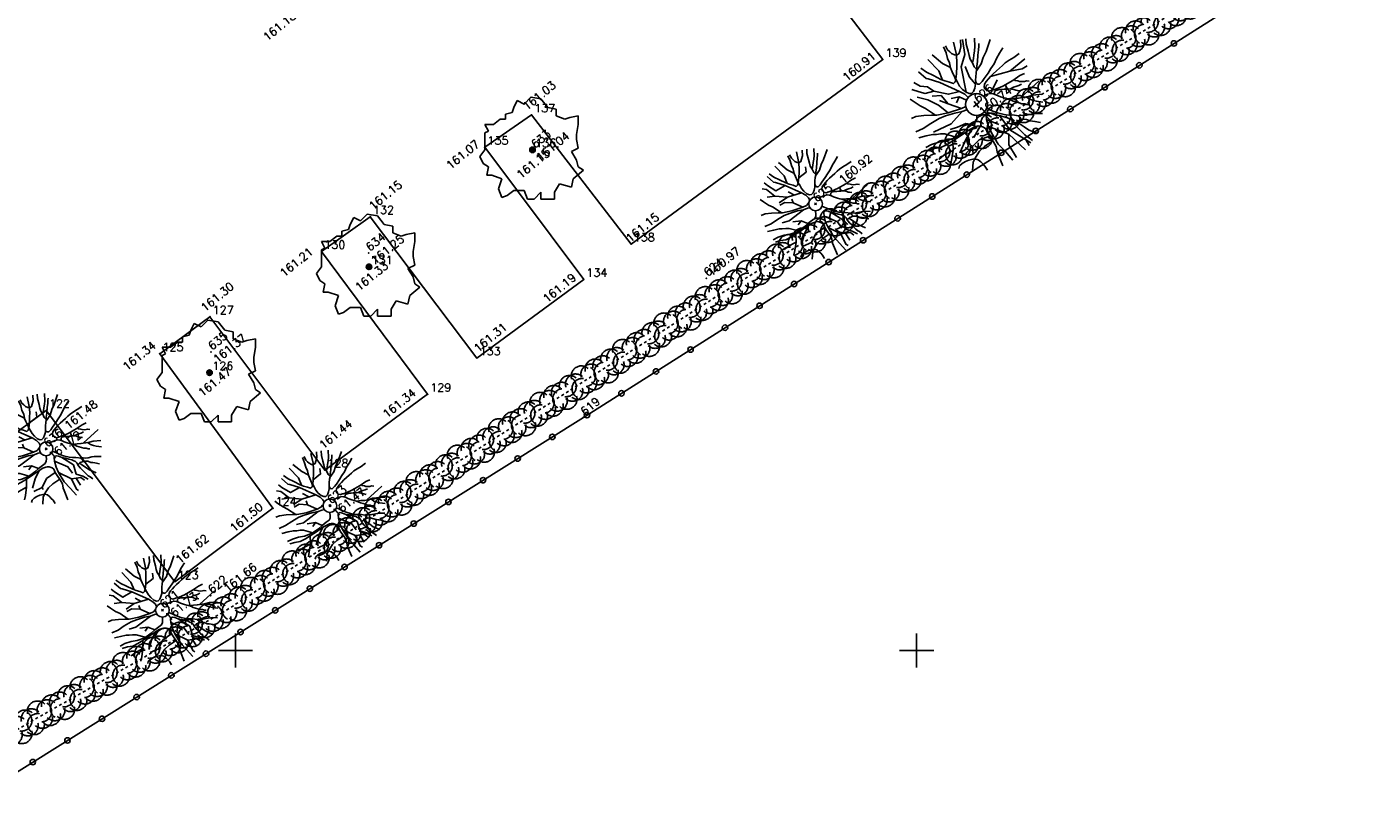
# Model space of a CAD drawing. Header units: feet. Extents: x 529188 to 529675, y 139816 to 140273.
# Tile 87 of 118: x 529517 to 529566, y 140019 to 140048. Entities that reach past the tile are written whole.
import ezdxf
from ezdxf.enums import TextEntityAlignment as Align

# ---------------------------------------------------------------- set-up
doc = ezdxf.new("R2010")
doc.units = ezdxf.units.FT
doc.header["$LTSCALE"] = 2
doc.header["$MEASUREMENT"] = 0
doc.header["$PDSIZE"] = 0.1
doc.linetypes.add('CACHEX2', pattern=[0.75, 0.5, -0.25])
doc.layers.get('0').update_dxf_attribs({"linetype": 'CONTINUOUS'})
for name, color, linetype in [('ARBRES', 70, 'CONTINUOUS'), ('BORDURETTE', 20, 'CONTINUOUS'), ('CARROYAGE', 7, 'CONTINUOUS'), ('CLOTURE', 1, 'CONTINUOUS'), ('HAIE', 80, 'CACHEX2'), ('TOPOALT', 3, 'CONTINUOUS'), ('TOPOJIS', 7, 'CONTINUOUS'), ('TOPOJIS-GELE', 7, 'CONTINUOUS'), ('TOPOMAT', 142, 'CONTINUOUS')]:
    doc.layers.add(name, color=color, linetype=linetype)
doc.styles.get("Standard").update_dxf_attribs({"font": 'ROMANS.SHX'})

# ---------------------------------------------------------------- blocks, each defined once
blk = doc.blocks.new('TCPOINT')
at = {"color": 0}
blk.add_point((0, 0), dxfattribs=at)
at = {"layer": 'TOPOALT'}
blk.add_attdef('ALT', text='', height=0.3, dxfattribs=at).set_placement((0.1, -0.1), align=Align.TOP_LEFT)
at = {"layer": 'TOPOMAT'}
blk.add_attdef('MAT', (0.1, 0.1), '', height=0.3, dxfattribs=at)
blk = doc.blocks.new('190')
for p, q in [((0.052, 0), (-0.052, 0)), ((0, -0.052), (0, 0.052))]:
    blk.add_line(p, q)
for points in [[(-0.619, 1.938), (-0.559, 1.732), (-0.46, 1.523), (-0.354, 1.285), (-0.291, 1.169), (-0.206, 1.053), (-0.142, 0.946), (-0.07, 0.952), (-0.02, 0.98), (0.016, 1.059), (0.061, 1.245), (0.098, 1.367), (0.171, 1.51), (0.208, 1.653), (0.282, 1.81), (0.336, 2.007)], [(-0.329, 1.239), (-0.245, 1.528), (-0.28, 2.015)], [(-0.09, 2.033), (-0.007, 1.626), (0.102, 1.375)], [(0.405, 1.994), (0.376, 1.859), (0.388, 1.766), (0.396, 1.687), (0.438, 1.6), (0.48, 1.557), (0.566, 1.542), (0.639, 1.591), (0.746, 1.669), (0.873, 1.838)], [(-0.144, 0.639), (-0.647, 0.843), (-0.975, 1.17), (-1.062, 1.55), (-1.169, 1.665)], [(-0.44, 1.229), (-0.82, 1.291), (-0.941, 1.636), (-0.968, 1.79)], [(-0.084, 0.235), (-0.076, 0.245), (-0.062, 0.33), (-0.074, 0.466), (-0.144, 0.639), (-0.44, 1.229), (-0.646, 1.539), (-0.688, 1.589), (-0.738, 1.896)], [(0.437, 0.574), (0.37, 0.496), (0.276, 0.425), (0.182, 0.369), (0.097, 0.362), (0.039, 0.398), (-0.01, 0.492), (-0.038, 0.629), (-0.043, 0.765), (-0.014, 0.901), (0.002, 1.001), (0.132, 1.122), (0.27, 1.286), (0.378, 1.415), (0.51, 1.6), (0.67, 1.921)], [(0.686, 0.829), (0.676, 0.931), (0.713, 1.067), (0.728, 1.196), (0.773, 1.303), (0.838, 1.425), (0.926, 1.625), (1.021, 1.76)], [(0.711, 1.062), (0.821, 1.152), (0.894, 1.223), (0.995, 1.308), (1.082, 1.401), (1.24, 1.613)], [(-1.176, 0.542), (-1.281, 0.892), (-1.358, 1.058), (-1.428, 1.273), (-1.465, 1.412)], [(-0.975, 1.17), (-1.217, 1.309)], [(0.132, 1.122), (0.476, 1.119), (0.579, 1.291)], [(1.723, 0.836), (1.536, 0.765), (1.37, 0.702), (1.204, 0.625), (1.038, 0.576), (0.888, 0.52), (0.686, 0.464), (0.578, 0.437), (0.47, 0.423), (0.428, 0.452), (0.413, 0.495), (0.421, 0.545), (0.45, 0.595), (0.515, 0.666), (0.603, 0.759), (0.675, 0.816), (0.747, 0.901), (0.855, 0.994), (0.993, 1.144), (1.109, 1.257), (1.182, 1.336), (1.239, 1.392)], [(0.655, 0.801), (0.898, 0.871), (1.071, 0.985), (1.258, 1.07), (1.587, 1.273)], [(-1.963, 0.534), (-1.722, 0.466), (-1.45, 0.442), (-1.157, 0.397), (-0.957, 0.331), (-0.679, 0.22), (-0.472, 0.112), (-0.329, 0.06), (-0.249, 0.019)], [(-1.807, 0.935), (-1.668, 0.889), (-1.462, 0.758), (-1.27, 0.62), (-1.148, 0.519), (-0.835, 0.351), (-0.435, 0.198), (-0.292, 0.167), (-0.199, 0.188), (-0.161, 0.191)], [(-0.435, 0.198), (-0.613, 0.549), (-0.837, 0.756), (-1.044, 0.791)], [(-0.647, 0.843), (-1.01, 0.877)], [(-0.613, 0.549), (-0.561, 0.687)], [(-0.396, 0.741), (-0.492, 0.981)], [(-1.117, -0.371), (-1.319, -0.081), (-1.419, -0.002), (-1.525, 0.064), (-1.618, 0.137), (-1.796, 0.23), (-2.008, 0.328)], [(-0.472, 0.112), (-1.148, 0.135), (-1.39, 0.239)], [(-0.677, -0.381), (-0.803, -0.141), (-1.062, 0.014)], [(0.239, 0.074), (0.295, 0.074), (0.388, 0.051), (0.459, 0.029), (0.546, -0.015), (0.602, -0.073), (0.645, -0.145), (0.679, -0.217), (0.715, -0.282), (0.758, -0.347), (0.814, -0.42), (0.857, -0.485), (0.906, -0.571), (0.934, -0.636), (0.992, -0.708), (1.041, -0.781), (1.083, -0.86), (1.154, -0.918), (1.19, -0.976), (1.24, -1.019)], [(1.739, -0.191), (1.585, -0.153), (1.326, -0.13), (0.983, -0.076), (0.782, -0.017), (0.653, 0.034), (0.56, 0.071), (0.504, 0.136), (0.497, 0.207), (0.526, 0.272), (0.584, 0.329), (0.678, 0.357), (0.778, 0.377), (0.872, 0.391), (0.994, 0.405), (1.13, 0.41), (1.252, 0.416), (1.374, 0.423), (1.489, 0.429), (1.633, 0.413), (1.798, 0.389), (1.999, 0.38)], [(-0.168, -0.185), (-0.174, -0.214), (-0.224, -0.285), (-0.283, -0.356), (-0.362, -0.391), (-0.491, -0.383), (-0.677, -0.381), (-0.856, -0.393), (-1.143, -0.369), (-1.428, -0.274), (-1.621, -0.158), (-1.842, -0.076), (-2.034, -0.032)], [(-1.8, -0.948), (-1.67, -0.837), (-1.445, -0.632), (-1.264, -0.397), (-1.472, -0.374), (-1.679, -0.329), (-1.851, -0.227), (-2.029, -0.149)], [(-0.699, -0.452), (-1.01, -0.589), (-1.304, -0.796)], [(-1.264, -0.397), (-0.985, -0.428), (-0.699, -0.452), (-0.542, -0.475), (-0.434, -0.512), (-0.378, -0.534), (-0.328, -0.584), (-0.271, -0.671), (-0.25, -0.757), (-0.288, -0.878), (-0.302, -1.008), (-0.319, -1.208), (-0.349, -1.379), (-0.43, -1.515), (-0.459, -1.601), (-0.565, -1.955)], [(-0.803, -0.141), (-0.975, -0.193)], [(-0.219, -2.023), (-0.23, -1.674), (-0.249, -1.357), (-0.195, -0.963), (-0.143, -0.748), (-0.048, -0.549), (0.025, -0.441), (0.075, -0.413), (0.133, -0.435), (0.182, -0.5), (0.245, -0.615), (0.331, -0.709), (0.409, -0.818), (0.479, -0.912), (0.507, -0.976), (0.543, -1.042), (0.543, -1.107), (0.535, -1.163), (0.52, -1.235), (0.526, -1.35), (0.533, -1.451), (0.546, -1.551), (0.559, -1.651), (0.572, -1.745), (0.601, -1.81), (0.632, -1.934)], [(0.787, -1.087), (0.644, -0.934), (0.545, -0.862), (0.459, -0.775), (0.332, -0.602), (0.261, -0.472), (0.212, -0.378), (0.163, -0.27), (0.127, -0.215)], [(0.622, -0.106), (0.681, -0.045), (0.731, -0.045), (0.832, -0.09), (0.889, -0.14), (0.953, -0.177), (1.017, -0.228), (1.074, -0.257), (1.131, -0.314), (1.174, -0.373), (1.202, -0.423), (1.238, -0.459), (1.294, -0.524)], [(0.859, -0.488), (1, -0.579), (1.114, -0.659), (1.27, -0.746), (1.385, -0.819), (1.513, -0.87), (1.754, -1.032)], [(1.46, -0.389), (1.367, -0.367), (1.282, -0.337), (1.21, -0.308), (1.109, -0.286), (1.053, -0.25), (1.038, -0.206), (1.039, -0.156), (1.077, -0.091)], [(1.368, -0.134), (1.384, -0.181), (1.44, -0.239), (1.468, -0.289), (1.526, -0.34), (1.582, -0.383), (1.64, -0.406), (1.698, -0.465)], [(-1.953, -0.569), (-1.767, -0.571), (-1.575, -0.61), (-1.443, -0.63)], [(-0.288, -0.878), (-0.682, -0.848), (-1.01, -1.004), (-1.338, -0.917)], [(-0.195, -0.963), (0.026, -1.435), (-0.077, -1.849), (-0.043, -1.935)], [(-0.048, -0.549), (0.199, -1.021), (0.182, -1.297)], [(0.245, -0.615), (0.406, -1.09), (0.268, -1.418), (0.406, -1.625), (0.493, -1.832)], [(1.183, -0.698), (1.926, -0.657)], [(1.328, -0.783), (1.356, -0.905), (1.426, -1.006), (1.483, -1.085), (1.622, -1.229)], [(-1.662, -1.174), (-1.593, -1.125), (-1.479, -1.119), (-1.371, -1.134), (-1.257, -1.171), (-1.143, -1.222), (-1.093, -1.259), (-1.036, -1.338), (-1.009, -1.445), (-1.003, -1.524), (-0.996, -1.624), (-1.016, -1.763)], [(-0.316, -1.172), (-0.62, -1.148), (-0.835, -1.16), (-1.05, -1.229), (-1.201, -1.3), (-1.382, -1.493)], [(-1.01, -1.004), (-1.027, -1.09)], [(0.026, -1.435), (0.32, -1.625), (0.355, -1.78)], [(0.863, -1.843), (0.739, -1.603), (0.698, -1.452), (0.669, -1.345), (0.635, -1.243), (0.62, -1.208), (0.534, -1.169)], [(0.625, -1.219), (0.628, -1.193), (0.649, -1.171), (0.692, -1.193), (0.772, -1.223), (0.828, -1.26), (0.893, -1.317), (0.956, -1.426), (1.005, -1.476), (1.056, -1.534), (1.17, -1.665)], [(0.763, -1.219), (0.786, -1.151), (0.765, -1.087), (0.808, -1.087), (0.844, -1.116), (0.901, -1.174), (0.987, -1.225), (1.108, -1.291), (1.18, -1.334), (1.251, -1.378), (1.386, -1.49)], [(0.173, -1.53), (0.13, -1.832)]]:
    blk.add_lwpolyline(points)
blk.add_circle((0, 0), 0.25)
blk = doc.blocks.new('191')
for p, q in [((0.138, 0), (-0.138, 0)), ((0, -0.138), (0, 0.138))]:
    blk.add_line(p, q)
for points in [[(-0.173, 0.766), (-0.555, 0.944), (-0.902, 1.372), (-0.983, 1.639), (-1.17, 1.827), (-1.275, 2.082)], [(-0.075, 0.393), (-0.074, 0.396), (-0.089, 0.56), (-0.173, 0.766), (-0.528, 1.475), (-0.775, 1.847), (-0.826, 1.907), (-0.886, 2.275)], [(-0.742, 2.326), (-0.67, 2.078), (-0.552, 1.827), (-0.425, 1.542), (-0.35, 1.403), (-0.247, 1.264), (-0.17, 1.135), (-0.084, 1.142), (-0.024, 1.176), (0.02, 1.271), (0.074, 1.494), (0.117, 1.641), (0.205, 1.812), (0.25, 1.984), (0.338, 2.172), (0.404, 2.408)], [(-0.395, 1.487), (-0.294, 1.833), (-0.336, 2.418)], [(-0.108, 2.439), (-0.008, 1.951), (0.122, 1.651)], [(0.525, 0.689), (0.444, 0.595), (0.331, 0.51), (0.219, 0.442), (0.116, 0.435), (0.047, 0.478), (-0.012, 0.591), (-0.045, 0.755), (-0.052, 0.918), (-0.016, 1.081), (0.003, 1.202), (0.158, 1.347), (0.324, 1.543), (0.454, 1.698), (0.612, 1.919), (0.804, 2.305)], [(-0.012, 0.591), (0.436, 1.425), (0.837, 1.693), (1.115, 2.172)], [(0.486, 2.393), (0.451, 2.231), (0.466, 2.119), (0.475, 2.024), (0.526, 1.92), (0.576, 1.869), (0.68, 1.85), (0.766, 1.91), (0.896, 2.003), (1.048, 2.205)], [(0.823, 0.995), (0.811, 1.118), (0.855, 1.28), (0.874, 1.436), (0.927, 1.564), (1.005, 1.709), (1.111, 1.95), (1.225, 2.112)], [(-1.411, 0.65), (-1.538, 1.071), (-1.63, 1.269), (-1.714, 1.528), (-1.758, 1.695)], [(-1.002, 0.422), (-1.09, 0.864), (-1.277, 1.265), (-1.518, 1.586)], [(-0.902, 1.372), (-1.197, 1.506), (-1.331, 1.693), (-1.488, 1.936)], [(2.068, 1.003), (1.843, 0.919), (1.644, 0.842), (1.445, 0.75), (1.246, 0.691), (1.065, 0.623), (0.823, 0.557), (0.694, 0.524), (0.564, 0.508), (0.513, 0.542), (0.496, 0.594), (0.505, 0.654), (0.54, 0.714), (0.618, 0.8), (0.723, 0.911), (0.81, 0.98), (0.897, 1.082), (1.027, 1.192), (1.192, 1.373), (1.331, 1.508), (1.418, 1.603), (1.487, 1.671)], [(0.786, 0.961), (1.077, 1.046), (1.285, 1.182), (1.51, 1.284), (1.905, 1.528)], [(0.854, 1.275), (0.986, 1.383), (1.073, 1.468), (1.194, 1.57), (1.299, 1.681), (1.488, 1.936)], [(-2.169, 1.122), (-2.002, 1.067), (-1.755, 0.91), (-1.524, 0.744), (-1.378, 0.623), (-1.002, 0.422), (-0.522, 0.237), (-0.35, 0.2), (-0.346, 0.201)], [(-0.522, 0.237), (-0.795, 0.677), (-0.795, 1.078), (-1.063, 1.265)], [(0.444, 0.595), (0.436, 0.944), (0.57, 1.345)], [(-2.356, 0.641), (-2.066, 0.56), (-1.74, 0.531), (-1.389, 0.477), (-1.148, 0.397), (-0.815, 0.265), (-0.566, 0.134), (-0.395, 0.072), (-0.394, 0.072)], [(-0.795, 0.677), (-0.956, 0.971)], [(-0.18, 0.357), (-0.314, 0.623), (-0.581, 0.757)], [(-0.314, 0.623), (-0.528, 0.516)], [(2.086, -0.23), (1.901, -0.184), (1.591, -0.156), (1.179, -0.091), (0.939, -0.021), (0.784, 0.041), (0.672, 0.085), (0.604, 0.163), (0.597, 0.249), (0.632, 0.326), (0.701, 0.394), (0.813, 0.429), (0.934, 0.452), (1.046, 0.469), (1.192, 0.485), (1.356, 0.492), (1.503, 0.499), (1.649, 0.507), (1.787, 0.514), (1.959, 0.495), (2.157, 0.467), (2.399, 0.457)], [(-1.34, -0.445), (-1.582, -0.097), (-1.703, -0.002), (-1.83, 0.077), (-1.941, 0.164), (-2.155, 0.277), (-2.41, 0.393)], [(-0.566, 0.134), (-1.17, 0.035), (-1.866, 0.222)], [(0.392, 0.079), (0.465, 0.061), (0.551, 0.035), (0.655, -0.018), (0.722, -0.087), (0.774, -0.174), (0.815, -0.26), (0.858, -0.339), (0.909, -0.417), (0.977, -0.504), (1.028, -0.582), (1.088, -0.685), (1.121, -0.763), (1.19, -0.85), (1.249, -0.937), (1.299, -1.032), (1.385, -1.102), (1.428, -1.171), (1.487, -1.223)], [(0.784, 0.041), (1.159, 0.221)], [(1.046, 0.469), (1.721, 0.167), (2.436, 0.167)], [(1.721, 0.167), (2.123, -0.047), (2.337, -0.073)], [(-0.249, -0.313), (-0.269, -0.342), (-0.339, -0.427), (-0.434, -0.469), (-0.589, -0.459), (-0.812, -0.457), (-1.027, -0.472), (-1.371, -0.443), (-1.714, -0.329), (-1.945, -0.189), (-2.21, -0.092), (-2.441, -0.038)], [(-2.161, -1.137), (-2.004, -1.005), (-1.734, -0.759), (-1.517, -0.477), (-1.767, -0.449), (-2.015, -0.395), (-2.221, -0.273), (-2.435, -0.179)], [(-1.517, -0.477), (-1.182, -0.514), (-0.839, -0.543), (-0.65, -0.571), (-0.521, -0.614), (-0.453, -0.641), (-0.394, -0.701), (-0.325, -0.805), (-0.3, -0.908), (-0.345, -1.054), (-0.363, -1.209), (-0.383, -1.449), (-0.419, -1.655), (-0.516, -1.818), (-0.551, -1.921), (-0.678, -2.346)], [(-0.589, -0.459), (-0.742, -0.286), (-1.063, -0.205), (-1.331, -0.098)], [(0.944, -1.304), (0.773, -1.121), (0.654, -1.034), (0.551, -0.931), (0.398, -0.723), (0.313, -0.566), (0.254, -0.454), (0.204, -0.344)], [(0.746, -0.127), (0.817, -0.054), (0.877, -0.054), (0.998, -0.107), (1.066, -0.168), (1.144, -0.213), (1.22, -0.273), (1.289, -0.308), (1.357, -0.377), (1.408, -0.447), (1.442, -0.508), (1.485, -0.551), (1.553, -0.629)], [(1.753, -0.467), (1.641, -0.44), (1.538, -0.405), (1.453, -0.37), (1.331, -0.343), (1.263, -0.3), (1.246, -0.248), (1.247, -0.188), (1.292, -0.109)], [(1.641, -0.161), (1.66, -0.217), (1.728, -0.286), (1.762, -0.347), (1.831, -0.408), (1.899, -0.46), (1.968, -0.487), (2.038, -0.558)], [(-2.344, -0.683), (-2.121, -0.686), (-1.889, -0.731), (-1.732, -0.756)], [(-0.65, -0.571), (-1.09, -0.74), (-1.598, -0.981)], [(-1.09, -0.74), (-1.17, -0.954)], [(-0.394, -0.701), (-0.849, -0.874)], [(-0.263, -2.427), (-0.276, -2.009), (-0.299, -1.628), (-0.235, -1.156), (-0.172, -0.898), (-0.058, -0.658), (0.029, -0.529), (0.09, -0.496), (0.159, -0.522), (0.219, -0.6), (0.294, -0.738), (0.397, -0.851), (0.49, -0.982), (0.575, -1.095), (0.609, -1.172), (0.652, -1.25), (0.651, -1.328), (0.642, -1.396), (0.624, -1.482), (0.631, -1.62), (0.639, -1.741), (0.655, -1.861), (0.671, -1.982), (0.687, -2.094), (0.721, -2.172), (0.758, -2.321)], [(-0.172, -0.898), (0.222, -1.596), (0.337, -2.418)], [(-0.058, -0.658), (0.168, -1.088)], [(0.397, -0.851), (0.355, -1.489), (0.655, -2.352)], [(1.03, -0.586), (1.2, -0.694), (1.337, -0.791), (1.525, -0.896), (1.662, -0.983), (1.816, -1.044), (2.104, -1.238)], [(1.42, -0.838), (2.311, -0.789)], [(1.594, -0.94), (1.627, -1.086), (1.712, -1.208), (1.779, -1.303), (1.946, -1.475)], [(-1.994, -1.409), (-1.911, -1.349), (-1.775, -1.342), (-1.645, -1.361), (-1.508, -1.405), (-1.372, -1.466), (-1.311, -1.51), (-1.244, -1.605), (-1.211, -1.734), (-1.203, -1.829), (-1.195, -1.949), (-1.219, -2.115)], [(-0.379, -1.406), (-0.744, -1.378), (-1.002, -1.392), (-1.26, -1.475), (-1.441, -1.56), (-1.658, -1.792)], [(-0.363, -1.209), (-0.742, -1.061), (-1.438, -1.141), (-1.438, -1.221)], [(-1.09, -1.101), (-1.25, -1.328)], [(1.035, -2.211), (0.887, -1.923), (0.837, -1.742), (0.803, -1.614), (0.762, -1.492), (0.744, -1.449), (0.641, -1.402)], [(0.75, -1.463), (0.754, -1.431), (0.779, -1.406), (0.831, -1.432), (0.926, -1.467), (0.994, -1.511), (1.071, -1.581), (1.147, -1.711), (1.206, -1.772), (1.267, -1.841), (1.403, -1.998)], [(0.915, -1.463), (0.943, -1.381), (0.918, -1.304), (0.97, -1.305), (1.013, -1.339), (1.081, -1.408), (1.184, -1.469), (1.33, -1.549), (1.416, -1.601), (1.501, -1.654), (1.663, -1.788)], [(0.222, -1.596), (-0.019, -1.89), (-0.095, -2.44)], [(0.583, -2.144), (0.542, -2.381)]]:
    blk.add_lwpolyline(points)
blk.add_circle((0, 0), 0.4)
blk = doc.blocks.new('RONDCLOT')
at = {"layer": 'CLOTURE'}
blk.add_circle((0, 0), 0.1, dxfattribs=at)
blk = doc.blocks.new('HAIEBASE')
at = {"layer": 'HAIE'}
for centre, start, end in [((0.002, 0.141), 14.988, 164.4142), ((-0.223, 0.05), 14.988, 164.4142), ((-0.147, -0.129), 50.5983, 200.0244), ((0.078, 0.086), 243.6198, 27.2304), ((0.227, 0.05), 14.988, 164.4142), ((-0.23, -0.099), 196.6108, 340.2213), ((0.022, -0.064), 196.6108, 340.2213), ((0.223, -0.099), 196.6108, 340.2213)]:
    blk.add_arc(centre, 0.25, start, end, dxfattribs=at)
blk = doc.blocks.new('189')
h = blk.add_hatch()
h.set_pattern_fill('ANSI31', color=256, scale=0.2, style=0)
h.set_pattern_definition([(45, (-527485.07046, -148351.732363), (-0.0176776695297, 0.0176776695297), [])])
edge = h.paths.add_edge_path()
edge.add_arc((0, 0), 0.1, 0, 360)
for p, q in [((-0.747, 1.37), (-0.685, 1.557)), ((-0.685, 1.557), (-0.56, 1.806)), ((-0.56, 1.806), (-0.311, 1.681)), ((-0.311, 1.681), (-0.062, 1.93)), ((-0.062, 1.93), (0.311, 1.868)), ((0.311, 1.868), (0.56, 1.557)), ((0.56, 1.557), (0.872, 1.494)), ((0.872, 1.494), (0.872, 1.245)), ((-1.432, 0.934), (-1.183, 1.121)), ((-1.183, 1.121), (-0.996, 1.121)), ((-0.996, 1.308), (-0.747, 1.37)), ((-0.996, 1.121), (-0.996, 1.308)), ((0.872, 1.245), (1.183, 1.121)), ((1.183, 1.121), (1.37, 1.183)), ((1.37, 1.183), (1.681, 1.245)), ((1.681, 1.245), (1.681, 0.934)), ((-1.744, 0.934), (-1.432, 0.934)), ((-1.619, 0.685), (-1.744, 0.934)), ((-1.744, 0.623), (-1.619, 0.685)), ((-1.744, 0.249), (-1.744, 0.623)), ((1.681, 0.934), (1.619, 0.56)), ((1.619, 0.56), (1.619, 0.374)), ((-1.93, -0.249), (-1.744, 0)), ((-1.744, 0), (-1.744, 0.249)), ((1.681, 0.062), (1.432, -0.062)), ((1.619, 0.374), (1.681, 0.062)), ((-1.806, -0.498), (-1.93, -0.249)), ((1.432, -0.062), (1.619, -0.374)), ((1.619, -0.374), (1.681, -0.623)), ((-1.619, -0.623), (-1.806, -0.498)), ((-1.681, -0.934), (-1.619, -0.623)), ((-1.494, -0.934), (-1.681, -0.934)), ((-1.121, -1.059), (-1.494, -0.934)), ((1.868, -0.747), (1.494, -1.059)), ((1.681, -0.623), (1.868, -0.747)), ((-1.245, -1.432), (-1.121, -1.059)), ((-1.121, -1.744), (-1.245, -1.432)), ((0.996, -1.245), (0.81, -1.557)), ((1.432, -1.37), (0.996, -1.245)), ((1.494, -1.059), (1.432, -1.37)), ((-0.934, -1.681), (-1.121, -1.744)), ((-0.685, -1.494), (-0.934, -1.681)), ((-0.311, -1.494), (-0.685, -1.494)), ((-0.187, -1.806), (-0.311, -1.494)), ((0.062, -1.806), (-0.187, -1.806)), ((0.311, -1.557), (0.062, -1.806)), ((0.311, -1.806), (0.311, -1.557)), ((0.81, -1.806), (0.311, -1.806)), ((0.81, -1.557), (0.81, -1.806))]:
    blk.add_line(p, q)
blk.add_circle((0, 0), 0.1)

msp = doc.modelspace()

# ---------------------------------------------------------------- linework, layer by layer
at = {"layer": 'BORDURETTE', "flags": 128}
msp.add_lwpolyline([(529496.478, 140059.128), (529508.665, 140042.912), (529506.807, 140041.494), (529512.753, 140033.669), (529514.582, 140035.12), (529516.495, 140032.654), (529518.047, 140033.81), (529522.772, 140027.518), (529526.367, 140030.219), (529522.215, 140035.885), (529524.059, 140037.246), (529528.272, 140031.62), (529532.045, 140034.401), (529528.155, 140039.639), (529529.941, 140040.916), (529533.858, 140035.73), (529537.777, 140038.615), (529534.145, 140043.465), (529535.861, 140044.653), (529539.514, 140039.912), (529548.758, 140046.684), (529545.648, 140050.758)], dxfattribs=at)
at = {"layer": 'CARROYAGE'}
for p, q in [((529525, 140024.375), (529525, 140025.625)), ((529550, 140024.375), (529550, 140025.625)), ((529524.375, 140025), (529525.625, 140025)), ((529549.375, 140025), (529550.625, 140025))]:
    msp.add_line(p, q, dxfattribs=at)
at = {"layer": 'CLOTURE', "flags": 128}
msp.add_lwpolyline([(529551.469, 140073.073), (529556.23, 140067.254), (529559.88, 140062.365), (529567.129, 140052.143), (529537.764, 140033.55), (529514.615, 140019.063)], dxfattribs=at)
at = {"layer": 'HAIE', "ltscale": 0.005, "flags": 128}
for points in [[(529524.495, 140026.373), (529542.69, 140038.014), (529565.441, 140052.149), (529552.059, 140070.824)], [(529513.485, 140020.112), (529524.495, 140026.373)]]:
    msp.add_lwpolyline(points, dxfattribs=at)

# ---------------------------------------------------------------- block references
at = {"layer": 'ARBRES', "rotation": 39.33073407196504}
for name, p in [('191', (529552.197, 140045.034)), ('190', (529546.288, 140041.388)), ('190', (529518.044, 140032.396)), ('190', (529528.461, 140030.312)), ('190', (529522.314, 140026.476))]:
    msp.add_blockref(name, p, dxfattribs=at)
at = {"layer": 'ARBRES'}
for p in [(529535.898, 140043.371), (529529.895, 140039.079), (529524.043, 140035.195)]:
    msp.add_blockref('189', p, dxfattribs=at)
at = {"layer": 'CLOTURE'}
for p, rotation in [((529559.442, 140047.276), 212.3402778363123), ((529558.174, 140046.474), 212.3402778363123), ((529556.907, 140045.671), 212.3402778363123), ((529555.64, 140044.869), 212.3402778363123), ((529554.372, 140044.066), 212.3402778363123), ((529553.105, 140043.264), 212.3402778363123), ((529551.838, 140042.462), 212.3402778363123), ((529550.57, 140041.659), 212.3402778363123), ((529549.303, 140040.857), 212.3402778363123), ((529548.036, 140040.054), 212.3402778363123), ((529546.768, 140039.252), 212.3402778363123), ((529545.501, 140038.449), 212.3402778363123), ((529544.234, 140037.647), 212.3402778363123), ((529542.966, 140036.845), 212.3402778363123), ((529541.699, 140036.042), 212.3402778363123), ((529540.432, 140035.24), 212.3402778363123), ((529539.164, 140034.437), 212.3402778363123), ((529537.897, 140033.635), 212.3402778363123), ((529536.626, 140032.838), 212.040116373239), ((529535.355, 140032.043), 212.040116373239), ((529534.083, 140031.247), 212.040116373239), ((529532.812, 140030.451), 212.040116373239), ((529531.54, 140029.655), 212.040116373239), ((529530.268, 140028.86), 212.040116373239), ((529528.997, 140028.064), 212.040116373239), ((529527.725, 140027.268), 212.040116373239), ((529526.454, 140026.472), 212.040116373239), ((529525.182, 140025.677), 212.040116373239), ((529523.911, 140024.881), 212.040116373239), ((529522.639, 140024.085), 212.040116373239), ((529521.368, 140023.289), 212.040116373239), ((529520.096, 140022.493), 212.040116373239), ((529518.825, 140021.698), 212.040116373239), ((529517.553, 140020.902), 212.040116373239)]:
    msp.add_blockref('RONDCLOT', p, dxfattribs=dict(at, rotation=rotation))
at = {"layer": 'HAIE', "ltscale": 0.005, "xscale": 1.5, "yscale": 1.5, "zscale": 1.5}
for p, rotation in [((529559.933, 140048.727), 211.8513248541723), ((529559.168, 140048.252), 31.85132485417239), ((529558.404, 140047.777), 211.8513248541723), ((529557.639, 140047.302), 31.85132485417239), ((529556.875, 140046.827), 211.8513248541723), ((529556.11, 140046.352), 31.85132485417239), ((529555.346, 140045.877), 211.8513248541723), ((529554.582, 140045.402), 31.85132485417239), ((529553.817, 140044.927), 211.8513248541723), ((529553.053, 140044.452), 31.85132485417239), ((529552.288, 140043.977), 211.8513248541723), ((529551.524, 140043.502), 31.85132485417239), ((529549.995, 140042.553), 31.85132485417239), ((529550.759, 140043.028), 211.8513248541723), ((529548.466, 140041.603), 31.85132485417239), ((529549.23, 140042.078), 211.8513248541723), ((529547.701, 140041.128), 211.8513248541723), ((529546.937, 140040.653), 31.85132485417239), ((529546.172, 140040.178), 211.8513248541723), ((529545.408, 140039.703), 31.85132485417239), ((529544.643, 140039.228), 211.8513248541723), ((529543.879, 140038.753), 31.85132485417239), ((529543.114, 140038.278), 211.8513248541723), ((529542.353, 140037.799), 32.61092548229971), ((529541.595, 140037.314), 212.6109254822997), ((529540.836, 140036.829), 32.61092548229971), ((529540.078, 140036.344), 212.6109254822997), ((529539.32, 140035.858), 32.61092548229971), ((529538.562, 140035.373), 212.6109254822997), ((529537.804, 140034.888), 32.61092548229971), ((529537.046, 140034.403), 212.6109254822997), ((529536.288, 140033.918), 32.61092548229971), ((529535.53, 140033.433), 212.6109254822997), ((529534.772, 140032.948), 32.61092548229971), ((529534.013, 140032.463), 212.6109254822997), ((529533.255, 140031.978), 32.61092548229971), ((529532.497, 140031.493), 212.6109254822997), ((529531.739, 140031.008), 32.61092548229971), ((529530.981, 140030.523), 212.6109254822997), ((529530.223, 140030.038), 32.61092548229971), ((529529.465, 140029.553), 212.6109254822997), ((529528.707, 140029.068), 32.61092548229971), ((529527.949, 140028.583), 212.6109254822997), ((529527.19, 140028.098), 32.61092548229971), ((529526.432, 140027.613), 212.6109254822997), ((529525.674, 140027.128), 32.61092548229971), ((529524.916, 140026.643), 212.6109254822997), ((529524.09, 140026.143), 29.62469728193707), ((529523.308, 140025.698), 209.624697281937), ((529522.525, 140025.253), 29.62469728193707), ((529521.743, 140024.808), 209.624697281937), ((529520.96, 140024.363), 29.62469728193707), ((529519.396, 140023.474), 29.62469728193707), ((529520.178, 140023.919), 209.624697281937), ((529518.613, 140023.029), 209.624697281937), ((529517.831, 140022.584), 29.62469728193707), ((529517.049, 140022.139), 209.624697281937)]:
    msp.add_blockref('HAIEBASE', p, dxfattribs=dict(at, rotation=rotation))
at = {"layer": 'TOPOJIS'}
ref = msp.add_blockref('TCPOINT', (529526.166, 140048.25, 161.178), dxfattribs=at)
ref.add_attrib('MAT', '6', (529526.216, 140048.3, 161.178), dxfattribs={"layer": 'TOPOMAT', "height": 0.3, "rotation": 39.3307})
ref.add_attrib('ALT', '161.18', dxfattribs={"layer": 'TOPOALT', "height": 0.3, "rotation": 39.3307}).set_placement((529525.974, 140047.577), align=Align.TOP_LEFT)
ref = msp.add_blockref('TCPOINT', (529548.758, 140046.684), dxfattribs=at)
ref.add_attrib('MAT', '139', (529548.858, 140046.784), dxfattribs={"layer": 'TOPOMAT', "height": 0.3})
ref.add_attrib('ALT', '160.91', dxfattribs={"layer": 'TOPOALT', "height": 0.3, "rotation": 39.3307}).set_placement((529547.243, 140046.098), align=Align.TOP_LEFT)
ref = msp.add_blockref('TCPOINT', (529535.861, 140044.653), dxfattribs=at)
ref.add_attrib('MAT', '137', (529535.961, 140044.753), dxfattribs={"layer": 'TOPOMAT', "height": 0.3})
ref.add_attrib('ALT', '161.03', dxfattribs={"layer": 'TOPOALT', "height": 0.3, "rotation": 39.3307}).set_placement((529535.505, 140045.026), align=Align.TOP_LEFT)
ref = msp.add_blockref('TCPOINT', (529534.145, 140043.465), dxfattribs=at)
ref.add_attrib('MAT', '135', (529534.245, 140043.565), dxfattribs={"layer": 'TOPOMAT', "height": 0.3})
ref.add_attrib('ALT', '161.07', dxfattribs={"layer": 'TOPOALT', "height": 0.3, "rotation": 39.3307}).set_placement((529532.696, 140042.866), align=Align.TOP_LEFT)
ref = msp.add_blockref('TCPOINT', (529535.898, 140043.371), dxfattribs=at)
ref.add_attrib('MAT', '136', (529535.998, 140043.471), dxfattribs={"layer": 'TOPOMAT', "height": 0.3})
ref.add_attrib('ALT', '161.15', dxfattribs={"layer": 'TOPOALT', "height": 0.3, "rotation": 39.3307}).set_placement((529535.28, 140042.528), align=Align.TOP_LEFT)
ref = msp.add_blockref('TCPOINT', (529546.288, 140041.388, 160.924), dxfattribs=at)
ref.add_attrib('MAT', '625', (529546.338, 140041.438, 160.924), dxfattribs={"layer": 'TOPOMAT', "height": 0.3, "rotation": 39.3307})
ref.add_attrib('ALT', '160.92', dxfattribs={"layer": 'TOPOALT', "height": 0.3, "rotation": 39.3307}).set_placement((529547.113, 140042.338), align=Align.TOP_LEFT)
ref = msp.add_blockref('TCPOINT', (529529.941, 140040.916), dxfattribs=at)
ref.add_attrib('MAT', '132', (529530.041, 140041.016), dxfattribs={"layer": 'TOPOMAT', "height": 0.3})
ref.add_attrib('ALT', '161.15', dxfattribs={"layer": 'TOPOALT', "height": 0.3, "rotation": 39.3307}).set_placement((529529.857, 140041.372), align=Align.TOP_LEFT)
ref = msp.add_blockref('TCPOINT', (529539.514, 140039.912), dxfattribs=at)
ref.add_attrib('MAT', '138', (529539.614, 140040.012), dxfattribs={"layer": 'TOPOMAT', "height": 0.3})
ref.add_attrib('ALT', '161.15', dxfattribs={"layer": 'TOPOALT', "height": 0.3, "rotation": 39.3307}).set_placement((529539.291, 140040.188), align=Align.TOP_LEFT)
ref = msp.add_blockref('TCPOINT', (529528.155, 140039.639), dxfattribs=at)
ref.add_attrib('MAT', '130', (529528.255, 140039.739), dxfattribs={"layer": 'TOPOMAT', "height": 0.3})
ref.add_attrib('ALT', '161.21', dxfattribs={"layer": 'TOPOALT', "height": 0.3, "rotation": 39.3307}).set_placement((529526.589, 140038.92), align=Align.TOP_LEFT)
ref = msp.add_blockref('TCPOINT', (529529.895, 140039.079), dxfattribs=at)
ref.add_attrib('MAT', '131', (529529.995, 140039.179), dxfattribs={"layer": 'TOPOMAT', "height": 0.3})
ref.add_attrib('ALT', '161.33', dxfattribs={"layer": 'TOPOALT', "height": 0.3, "rotation": 39.3307}).set_placement((529529.35, 140038.405), align=Align.TOP_LEFT)
ref = msp.add_blockref('TCPOINT', (529542.284, 140038.658, 160.972), dxfattribs=at)
ref.add_attrib('MAT', '624', (529542.334, 140038.708, 160.972), dxfattribs={"layer": 'TOPOMAT', "height": 0.3, "rotation": 39.3307})
ref.add_attrib('ALT', '160.97', dxfattribs={"layer": 'TOPOALT', "height": 0.3, "rotation": 39.3307}).set_placement((529542.27, 140038.941), align=Align.TOP_LEFT)
ref = msp.add_blockref('TCPOINT', (529537.777, 140038.615), dxfattribs=at)
ref.add_attrib('MAT', '134', (529537.877, 140038.715), dxfattribs={"layer": 'TOPOMAT', "height": 0.3})
ref.add_attrib('ALT', '161.19', dxfattribs={"layer": 'TOPOALT', "height": 0.3, "rotation": 39.3307}).set_placement((529536.241, 140037.969), align=Align.TOP_LEFT)
ref = msp.add_blockref('TCPOINT', (529524.059, 140037.246), dxfattribs=at)
ref.add_attrib('MAT', '127', (529524.159, 140037.346), dxfattribs={"layer": 'TOPOMAT', "height": 0.3})
ref.add_attrib('ALT', '161.30', dxfattribs={"layer": 'TOPOALT', "height": 0.3, "rotation": 39.3307}).set_placement((529523.684, 140037.643), align=Align.TOP_LEFT)
ref = msp.add_blockref('TCPOINT', (529533.858, 140035.73), dxfattribs=at)
ref.add_attrib('MAT', '133', (529533.958, 140035.83), dxfattribs={"layer": 'TOPOMAT', "height": 0.3})
ref.add_attrib('ALT', '161.31', dxfattribs={"layer": 'TOPOALT', "height": 0.3, "rotation": 39.3307}).set_placement((529533.709, 140036.152), align=Align.TOP_LEFT)
ref = msp.add_blockref('TCPOINT', (529522.215, 140035.885), dxfattribs=at)
ref.add_attrib('MAT', '125', (529522.315, 140035.985), dxfattribs={"layer": 'TOPOMAT', "height": 0.3})
ref.add_attrib('ALT', '161.34', dxfattribs={"layer": 'TOPOALT', "height": 0.3, "rotation": 39.3307}).set_placement((529520.818, 140035.479), align=Align.TOP_LEFT)
ref = msp.add_blockref('TCPOINT', (529524.043, 140035.195), dxfattribs=at)
ref.add_attrib('MAT', '126', (529524.143, 140035.295), dxfattribs={"layer": 'TOPOMAT', "height": 0.3})
ref.add_attrib('ALT', '161.47', dxfattribs={"layer": 'TOPOALT', "height": 0.3, "rotation": 39.3307}).set_placement((529523.586, 140034.518), align=Align.TOP_LEFT)
ref = msp.add_blockref('TCPOINT', (529532.045, 140034.401), dxfattribs=at)
ref.add_attrib('MAT', '129', (529532.145, 140034.501), dxfattribs={"layer": 'TOPOMAT', "height": 0.3})
ref.add_attrib('ALT', '161.34', dxfattribs={"layer": 'TOPOALT', "height": 0.3, "rotation": 39.3307}).set_placement((529530.363, 140033.736), align=Align.TOP_LEFT)
ref = msp.add_blockref('TCPOINT', (529518.047, 140033.81), dxfattribs=at)
ref.add_attrib('MAT', '122', (529518.147, 140033.91), dxfattribs={"layer": 'TOPOMAT', "height": 0.3})
ref.add_attrib('ALT', '161.48', dxfattribs={"layer": 'TOPOALT', "height": 0.3, "rotation": 39.3307}).set_placement((529518.679, 140033.321), align=Align.TOP_LEFT)
ref = msp.add_blockref('TCPOINT', (529537.764, 140033.55), dxfattribs=at)
ref.add_attrib('MAT', '619', (529537.814, 140033.6), dxfattribs={"layer": 'TOPOMAT', "height": 0.3, "rotation": 39.3307})
ref = msp.add_blockref('TCPOINT', (529528.272, 140031.62), dxfattribs=at)
ref.add_attrib('MAT', '128', (529528.372, 140031.72), dxfattribs={"layer": 'TOPOMAT', "height": 0.3})
ref.add_attrib('ALT', '161.44', dxfattribs={"layer": 'TOPOALT', "height": 0.3, "rotation": 39.3307}).set_placement((529528.028, 140032.602), align=Align.TOP_LEFT)
ref = msp.add_blockref('TCPOINT', (529526.367, 140030.219), dxfattribs=at)
ref.add_attrib('MAT', '124', (529526.467, 140030.319), dxfattribs={"layer": 'TOPOMAT', "height": 0.3})
ref.add_attrib('ALT', '161.50', dxfattribs={"layer": 'TOPOALT', "height": 0.3, "rotation": 39.3307}).set_placement((529524.752, 140029.552), align=Align.TOP_LEFT)
ref = msp.add_blockref('TCPOINT', (529522.772, 140027.518), dxfattribs=at)
ref.add_attrib('MAT', '123', (529522.872, 140027.618), dxfattribs={"layer": 'TOPOMAT', "height": 0.3})
ref.add_attrib('ALT', '161.62', dxfattribs={"layer": 'TOPOALT', "height": 0.3, "rotation": 39.3307}).set_placement((529522.758, 140028.399), align=Align.TOP_LEFT)
ref = msp.add_blockref('TCPOINT', (529524.085, 140027.014, 161.656), dxfattribs=at)
ref.add_attrib('MAT', '622', (529524.135, 140027.064, 161.656), dxfattribs={"layer": 'TOPOMAT', "height": 0.3, "rotation": 39.3307})
ref.add_attrib('ALT', '161.66', dxfattribs={"layer": 'TOPOALT', "height": 0.3, "rotation": 39.3307}).set_placement((529524.524, 140027.341, 161.656), align=Align.TOP_LEFT)
at = {"layer": 'TOPOJIS-GELE'}
ref = msp.add_blockref('TCPOINT', (529552.197, 140045.034, 160.742), dxfattribs=at)
ref.add_attrib('MAT', '626', (529552.247, 140045.084, 160.742), dxfattribs={"layer": 'TOPOMAT', "height": 0.3, "rotation": 39.3307})
ref.add_attrib('ALT', '160.74', dxfattribs={"layer": 'TOPOALT', "height": 0.3, "rotation": 39.3307}).set_placement((529552.247, 140044.834, 160.742), align=Align.TOP_LEFT)
ref = msp.add_blockref('TCPOINT', (529535.95, 140043.363, 161.044), dxfattribs=at)
ref.add_attrib('MAT', '633', (529536, 140043.413, 161.044), dxfattribs={"layer": 'TOPOMAT', "height": 0.3, "rotation": 39.3307})
ref.add_attrib('ALT', '161.04', dxfattribs={"layer": 'TOPOALT', "height": 0.3, "rotation": 39.3307}).set_placement((529536, 140043.163, 161.044), align=Align.TOP_LEFT)
ref = msp.add_blockref('TCPOINT', (529529.882, 140039.581, 161.255), dxfattribs=at)
ref.add_attrib('MAT', '634', (529529.932, 140039.631, 161.255), dxfattribs={"layer": 'TOPOMAT', "height": 0.3, "rotation": 39.3307})
ref.add_attrib('ALT', '161.25', dxfattribs={"layer": 'TOPOALT', "height": 0.3, "rotation": 39.3307}).set_placement((529529.932, 140039.381, 161.255), align=Align.TOP_LEFT)
ref = msp.add_blockref('TCPOINT', (529524.09, 140035.953, 161.37), dxfattribs=at)
ref.add_attrib('MAT', '635', (529524.14, 140036.003, 161.37), dxfattribs={"layer": 'TOPOMAT', "height": 0.3, "rotation": 39.3307})
ref.add_attrib('ALT', '161.37', dxfattribs={"layer": 'TOPOALT', "height": 0.3, "rotation": 39.3307}).set_placement((529524.14, 140035.753, 161.37), align=Align.TOP_LEFT)
ref = msp.add_blockref('TCPOINT', (529518.044, 140032.396, 161.72), dxfattribs=at)
ref.add_attrib('MAT', '636', (529518.094, 140032.446, 161.72), dxfattribs={"layer": 'TOPOMAT', "height": 0.3, "rotation": 39.3307})
ref.add_attrib('ALT', '161.72', dxfattribs={"layer": 'TOPOALT', "height": 0.3, "rotation": 39.3307}).set_placement((529518.094, 140032.196, 161.72), align=Align.TOP_LEFT)
ref = msp.add_blockref('TCPOINT', (529528.461, 140030.312, 161.47), dxfattribs=at)
ref.add_attrib('MAT', '623', (529528.511, 140030.362, 161.47), dxfattribs={"layer": 'TOPOMAT', "height": 0.3, "rotation": 39.3307})
ref.add_attrib('ALT', '161.47', dxfattribs={"layer": 'TOPOALT', "height": 0.3, "rotation": 39.3307}).set_placement((529528.511, 140030.112, 161.47), align=Align.TOP_LEFT)
ref = msp.add_blockref('TCPOINT', (529522.314, 140026.476, 161.727), dxfattribs=at)
ref.add_attrib('MAT', '621', (529522.364, 140026.526, 161.727), dxfattribs={"layer": 'TOPOMAT', "height": 0.3, "rotation": 39.3307})
ref.add_attrib('ALT', '161.73', dxfattribs={"layer": 'TOPOALT', "height": 0.3, "rotation": 39.3307}).set_placement((529522.364, 140026.276, 161.727), align=Align.TOP_LEFT)

doc.saveas('drawing.dxf')
